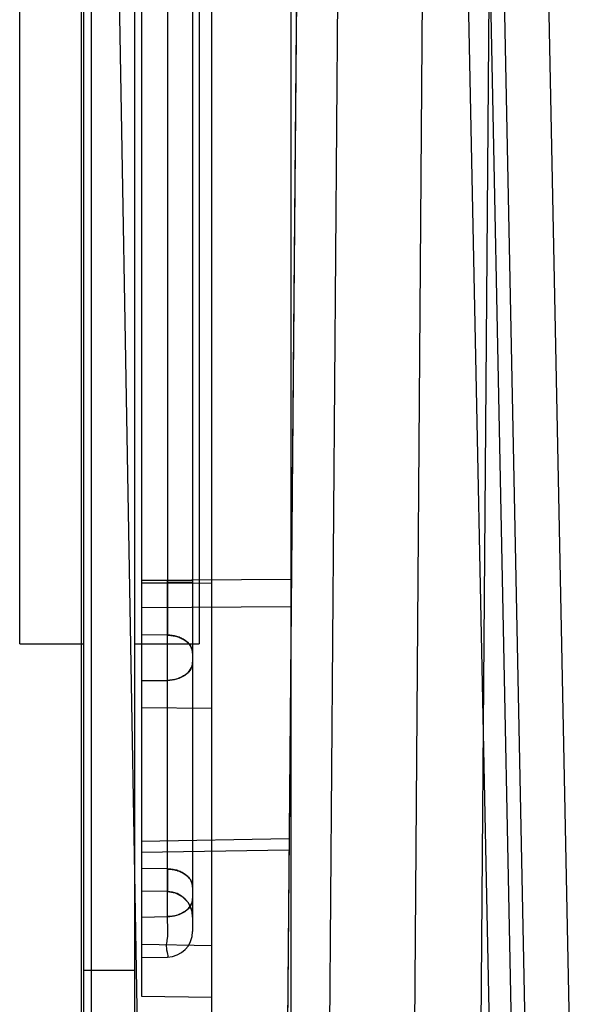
# Model space of a CAD drawing. Header units: millimetres. Extents: x 42 to 339, y 169 to 362.
# Tile 2 of 12: x 53 to 75, y 235 to 274. Entities that reach past the tile are written whole.
import ezdxf

# ---------------------------------------------------------------- set-up
doc = ezdxf.new("R2010")
doc.units = ezdxf.units.MM
doc.header["$LTSCALE"] = 34.608482
doc.layers.get('0').update_dxf_attribs({"linetype": 'CONTINUOUS'})

msp = doc.modelspace()

# ---------------------------------------------------------------- linework, layer by layer
at = {"color": 7, "linetype": 'Continuous'}
for p, q in [((55.44, 331.063), (55.44, 233.189)), ((63.64, 233.563), (63.64, 331.063)), ((69.18, 330.666), (68.45, 234.058)), ((69.421, 330.666), (71.371, 234.058)), ((70.288, 330.684), (72.238, 234.037)), ((55.952, 330.423), (57.634, 234.058)), ((55.826, 330.066), (55.826, 233.81)), ((55.54, 231.363), (55.54, 328.063)), ((57.54, 228.063), (57.54, 328.063)), ((64.309, 328.067), (63.44, 228.563)), ((57.79, 326.463), (57.79, 235.663)), ((59.79, 323.945), (59.79, 238.745)), ((65.768, 318.563), (65.095, 228.563)), ((58.808, 308.317), (58.808, 251.808)), ((71.513, 296.17), (71.002, 228.563)), ((71.513, 296.17), (72.877, 228.563)), ((73.245, 296.257), (74.611, 228.563)), ((60.54, 233.563), (60.54, 285.067)), ((53.04, 249.413), (53.04, 279.913)), ((60.04, 279.913), (60.04, 249.413)), ((63.644, 251.926), (57.79, 251.884)), ((58.808, 251.877), (57.79, 251.884)), ((59.79, 251.877), (58.808, 251.877)), ((57.79, 251.801), (58.808, 251.808)), ((57.79, 251.801), (60.54, 251.781)), ((58.808, 251.808), (59.79, 251.808)), ((63.635, 250.866), (57.79, 250.824)), ((58.808, 249.756), (57.79, 249.763)), ((58.808, 238.762), (58.808, 249.756)), ((53.04, 249.413), (55.54, 249.413)), ((57.54, 249.413), (60.04, 249.413)), ((57.79, 247.983), (58.808, 247.99)), ((57.79, 246.923), (60.54, 246.903)), ((63.556, 241.803), (57.79, 241.702)), ((63.552, 241.363), (57.79, 241.263)), ((58.808, 240.624), (57.79, 240.641)), ((58.808, 239.745), (57.79, 239.763)), ((59.604, 239.327), (59.742, 239.051)), ((59.79, 239.469), (59.79, 238.18)), ((57.79, 238.744), (58.808, 238.762)), ((57.79, 237.683), (60.54, 237.635)), ((57.79, 237.163), (58.808, 237.181)), ((57.54, 236.663), (55.54, 236.663)), ((57.79, 235.663), (60.54, 235.615))]:
    msp.add_line(p, q, dxfattribs=at)
for points in [[(64.226, 318.563), (63.965, 288.563), (63.703, 258.563), (63.44, 228.563)], [(58.808, 239.745), (59.113, 239.692), (59.387, 239.548)], [(59.113, 239.692), (59.387, 239.548), (59.604, 239.327), (59.742, 239.051), (59.79, 238.745)]]:
    msp.add_lwpolyline(points, dxfattribs=at)
for centre, radius, start, end in [((-1266.096, 249.883), 1324.905, 359.918144, 0.083245), ((-1123.687, 249.886), 1182.496, 359.908136, 0.093121), ((58.79, 238.745), 1, 0, 89), ((58.79, 238.181), 1, 271.0015, 359.9929)]:
    msp.add_arc(centre, radius, start, end, dxfattribs=at)
for points, knots in [([(58.808, 251.877), (58.809, 251.494), (58.81, 250.787), (58.809, 250.08), (58.808, 249.756)], [0, 0, 0, 0, 0.541201, 1, 1, 1, 1]), ([(58.808, 249.756), (58.809, 250.08), (58.81, 250.787), (58.809, 251.494), (58.808, 251.877)], [0, 0, 0, 0, 0.458798, 1, 1, 1, 1]), ([(58.808, 249.756), (58.868, 249.755), (58.991, 249.745), (59.173, 249.707), (59.347, 249.642), (59.504, 249.551), (59.613, 249.456), (59.681, 249.372), (59.735, 249.289), (59.778, 249.181), (59.79, 249.091), (59.79, 249.049)], [0, 0, 0, 0, 0.135672, 0.276393, 0.417595, 0.553997, 0.681437, 0.74115, 0.797997, 0.903381, 1, 1, 1, 1]), ([(59.79, 249.049), (59.79, 249.091), (59.778, 249.181), (59.735, 249.289), (59.681, 249.372), (59.613, 249.456), (59.504, 249.551), (59.347, 249.642), (59.173, 249.707), (58.991, 249.745), (58.868, 249.755), (58.808, 249.756)], [0, 0, 0, 0, 0.096619, 0.202003, 0.25885, 0.318563, 0.446003, 0.582405, 0.723607, 0.864328, 1, 1, 1, 1]), ([(58.808, 247.99), (58.933, 247.992), (59.175, 248.027), (59.495, 248.172), (59.728, 248.399), (59.79, 248.602), (59.79, 248.697)], [0, 0, 0, 0, 0.284042, 0.54544, 0.783813, 1, 1, 1, 1]), ([(59.79, 248.697), (59.79, 248.606), (59.733, 248.412), (59.511, 248.183), (59.189, 248.03), (58.939, 247.992), (58.808, 247.99)], [0, 0, 0, 0, 0.206618, 0.435157, 0.703647, 1, 1, 1, 1]), ([(58.808, 240.624), (58.808, 240.558), (58.808, 240.433), (58.809, 240.283), (58.809, 240.174), (58.809, 240.101), (58.809, 240.035), (58.809, 239.976), (58.809, 239.923), (58.809, 239.877), (58.809, 239.842), (58.809, 239.819), (58.809, 239.803), (58.809, 239.79), (58.809, 239.778), (58.809, 239.768), (58.808, 239.76), (58.808, 239.754), (58.808, 239.751), (58.808, 239.749), (58.808, 239.747), (58.808, 239.746), (58.808, 239.745), (58.808, 239.745), (58.808, 239.745)], [0, 0, 0, 0, 0.224899, 0.424424, 0.514105, 0.596764, 0.672175, 0.740112, 0.800373, 0.852856, 0.89748, 0.916821, 0.934167, 0.94951, 0.962839, 0.974144, 0.983416, 0.990645, 0.993491, 0.995822, 0.997638, 0.998938, 0.999723, 1, 1, 1, 1]), ([(58.808, 239.745), (58.808, 239.745), (58.808, 239.745), (58.808, 239.746), (58.808, 239.747), (58.808, 239.749), (58.808, 239.751), (58.808, 239.754), (58.808, 239.76), (58.809, 239.768), (58.809, 239.778), (58.809, 239.79), (58.809, 239.803), (58.809, 239.819), (58.809, 239.842), (58.809, 239.877), (58.809, 239.923), (58.809, 239.976), (58.809, 240.035), (58.809, 240.101), (58.809, 240.174), (58.809, 240.283), (58.808, 240.433), (58.808, 240.558), (58.808, 240.624)], [0, 0, 0, 0, 0.000277, 0.00106, 0.00236, 0.004175, 0.006506, 0.009351, 0.01658, 0.025852, 0.037157, 0.050486, 0.065828, 0.083175, 0.102516, 0.147142, 0.199625, 0.259888, 0.327826, 0.403237, 0.485897, 0.575579, 0.775102, 1, 1, 1, 1]), ([(59.79, 239.917), (59.79, 239.959), (59.778, 240.049), (59.735, 240.157), (59.681, 240.24), (59.613, 240.324), (59.504, 240.419), (59.347, 240.51), (59.173, 240.575), (58.991, 240.613), (58.868, 240.623), (58.808, 240.624)], [0, 0, 0, 0, 0.096619, 0.202003, 0.25885, 0.318563, 0.446003, 0.582405, 0.723607, 0.864328, 1, 1, 1, 1]), ([(58.808, 240.624), (58.868, 240.623), (58.991, 240.613), (59.173, 240.575), (59.347, 240.51), (59.504, 240.419), (59.613, 240.324), (59.681, 240.24), (59.735, 240.157), (59.778, 240.049), (59.79, 239.959), (59.79, 239.917)], [0, 0, 0, 0, 0.135672, 0.276393, 0.417595, 0.553997, 0.681437, 0.74115, 0.797997, 0.903381, 1, 1, 1, 1]), ([(59.79, 239.469), (59.79, 239.378), (59.733, 239.183), (59.511, 238.954), (59.189, 238.801), (58.939, 238.764), (58.808, 238.762)], [0, 0, 0, 0, 0.206618, 0.435157, 0.703647, 1, 1, 1, 1]), ([(58.808, 238.762), (58.933, 238.763), (59.175, 238.798), (59.495, 238.943), (59.728, 239.17), (59.79, 239.373), (59.79, 239.469)], [0, 0, 0, 0, 0.284042, 0.54544, 0.783813, 1, 1, 1, 1]), ([(58.808, 237.181), (58.869, 237.179), (58.725, 237.571), (58.864, 237.953), (58.808, 238.476), (58.808, 238.762)], [0, 0, 0, 0, 0.116351, 0.45743, 1, 1, 1, 1])]:
    msp.add_open_spline(points, degree=3, knots=knots, dxfattribs=at)

doc.saveas('drawing.dxf')
